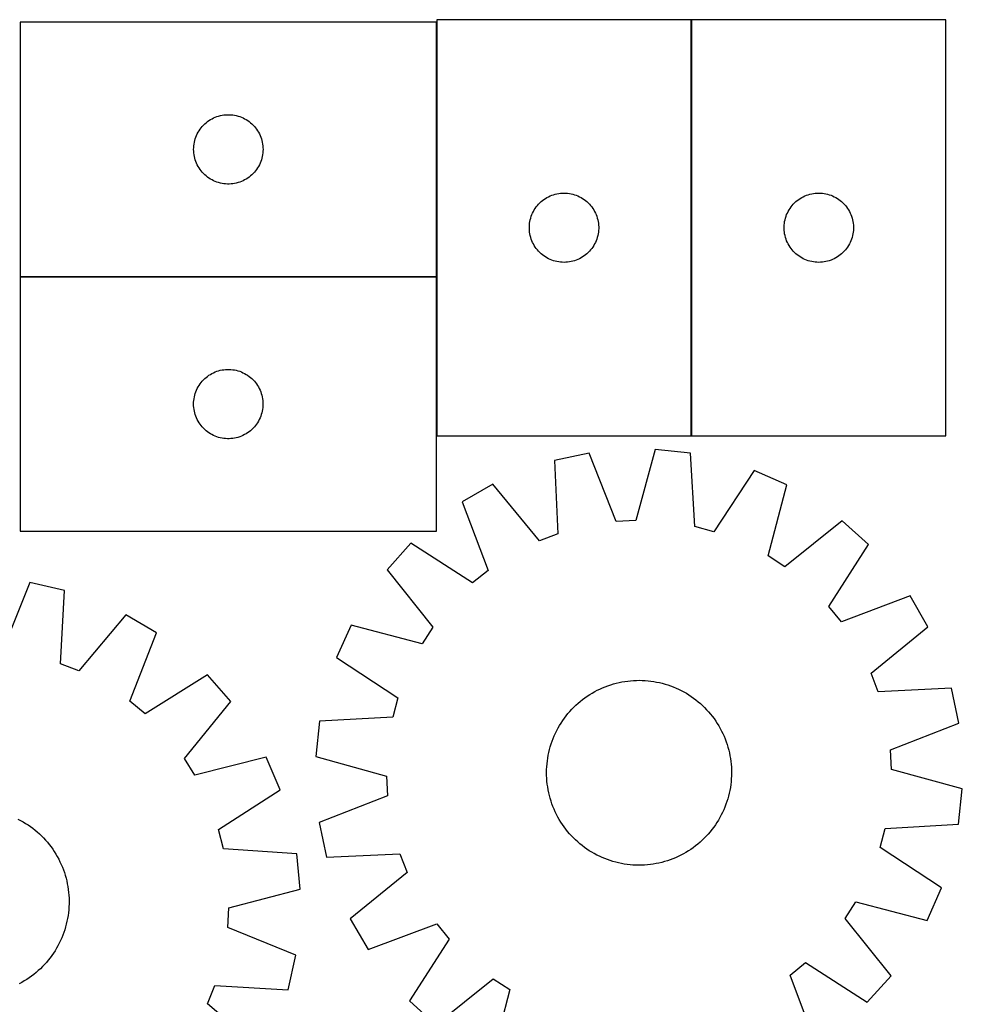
# Model space of a CAD drawing. Header units: millimetres. Extents: x 7 to 1491, y 7 to 2993.
# Tile 11 of 11: x 1083 to 1491, y 2567 to 2993. Entities that reach past the tile are written whole.
import ezdxf

# ---------------------------------------------------------------- set-up
doc = ezdxf.new("R2010")
doc.units = ezdxf.units.MM
doc.layers.add('COMMON', color=5, linetype='CONTINUOUS', true_color=0x0000ff)
doc.layers.add('CUT', color=7, linetype='CONTINUOUS', true_color=0x000000)

msp = doc.modelspace()

# ---------------------------------------------------------------- linework, layer by layer
at = {"layer": 'COMMON'}
for p, q in [((1263.418369, 2992.370179), (1263.418369, 2882.370179)), ((1373.618371, 2813.482973), (1373.618371, 2993.482973)), ((1083.318369, 2882.270178), (1263.303313, 2882.270178))]:
    msp.add_line(p, q, dxfattribs=at)
at = {"layer": 'CUT'}
for p, q in [((1263.318369, 2992.370179), (1083.318369, 2992.370179)), ((1083.318369, 2992.370179), (1083.318369, 2882.370179)), ((1263.318369, 2882.370179), (1263.318369, 2992.370179)), ((1373.51837, 2993.482973), (1263.51837, 2993.482973)), ((1263.51837, 2993.482973), (1263.51837, 2813.482973)), ((1373.51837, 2813.482973), (1373.51837, 2993.482973)), ((1483.718371, 2993.482973), (1373.718371, 2993.482973)), ((1373.718371, 2993.482973), (1373.718371, 2813.482973)), ((1483.718371, 2813.482973), (1483.718371, 2993.482973)), ((1162.576086, 2947.839341), (1163.129269, 2948.37846)), ((1163.129269, 2948.37846), (1163.709471, 2948.888386)), ((1163.709471, 2948.888386), (1164.315154, 2949.367768)), ((1164.315154, 2949.367768), (1164.944713, 2949.815334)), ((1164.944713, 2949.815334), (1165.596477, 2950.229899)), ((1165.596477, 2950.229899), (1166.268717, 2950.610361)), ((1166.268717, 2950.610361), (1166.959653, 2950.955713)), ((1166.959653, 2950.955713), (1167.66745, 2951.265039)), ((1167.66745, 2951.265039), (1168.390233, 2951.537518)), ((1168.390233, 2951.537518), (1169.126084, 2951.772427)), ((1169.126084, 2951.772427), (1169.873052, 2951.969145)), ((1169.873052, 2951.969145), (1170.629157, 2952.127148)), ((1170.629157, 2952.127148), (1171.392393, 2952.246019)), ((1171.392393, 2952.246019), (1172.160737, 2952.325442)), ((1172.160737, 2952.325442), (1172.93215, 2952.365206)), ((1172.93215, 2952.365206), (1173.704587, 2952.365206)), ((1173.704587, 2952.365206), (1174.476001, 2952.325442)), ((1174.476001, 2952.325442), (1175.244344, 2952.246019)), ((1175.244344, 2952.246019), (1176.00758, 2952.127148)), ((1176.00758, 2952.127148), (1176.763685, 2951.969145)), ((1176.763685, 2951.969145), (1177.510653, 2951.772427)), ((1177.510653, 2951.772427), (1178.246504, 2951.537518)), ((1178.246504, 2951.537518), (1178.969287, 2951.265039)), ((1178.969287, 2951.265039), (1179.677084, 2950.955713)), ((1179.677084, 2950.955713), (1180.36802, 2950.610361)), ((1180.36802, 2950.610361), (1181.040261, 2950.229899)), ((1181.040261, 2950.229899), (1181.692024, 2949.815334)), ((1181.692024, 2949.815334), (1182.321583, 2949.367768)), ((1182.321583, 2949.367768), (1182.927266, 2948.888386)), ((1182.927266, 2948.888386), (1183.507469, 2948.37846)), ((1183.507469, 2948.37846), (1184.060651, 2947.839341)), ((1159.573615, 2943.376988), (1159.901062, 2944.076586)), ((1159.901062, 2944.076586), (1160.26409, 2944.7584)), ((1160.26409, 2944.7584), (1160.661735, 2945.420622)), ((1160.661735, 2945.420622), (1161.092944, 2946.061496)), ((1161.092944, 2946.061496), (1161.556571, 2946.679321)), ((1161.556571, 2946.679321), (1162.05139, 2947.272461)), ((1162.05139, 2947.272461), (1162.576086, 2947.839341)), ((1184.060651, 2947.839341), (1184.585348, 2947.272461)), ((1184.585348, 2947.272461), (1185.080166, 2946.679321)), ((1185.080166, 2946.679321), (1185.543794, 2946.061496)), ((1185.543794, 2946.061496), (1185.975002, 2945.420622)), ((1185.975002, 2945.420622), (1186.372647, 2944.7584)), ((1186.372647, 2944.7584), (1186.735675, 2944.076586)), ((1186.735675, 2944.076586), (1187.063122, 2943.376988)), ((1158.39787, 2938.912494), (1158.49705, 2939.678538)), ((1158.49705, 2939.678538), (1158.635533, 2940.43846)), ((1158.635533, 2940.43846), (1158.812953, 2941.190246)), ((1158.812953, 2941.190246), (1159.028838, 2941.931902)), ((1159.028838, 2941.931902), (1159.282616, 2942.66146)), ((1159.282616, 2942.66146), (1159.573615, 2943.376988)), ((1187.063122, 2943.376988), (1187.354121, 2942.66146)), ((1187.354121, 2942.66146), (1187.607899, 2941.931902)), ((1187.607899, 2941.931902), (1187.823784, 2941.190246)), ((1187.823784, 2941.190246), (1188.001204, 2940.43846)), ((1188.001204, 2940.43846), (1188.139687, 2939.678538)), ((1188.139687, 2939.678538), (1188.238867, 2938.912494)), ((1158.318369, 2937.370179), (1158.338257, 2938.14236)), ((1158.338257, 2936.597998), (1158.318369, 2937.370179)), ((1158.338257, 2938.14236), (1158.39787, 2938.912494)), ((1158.39787, 2935.827864), (1158.338257, 2936.597998)), ((1158.49705, 2935.06182), (1158.39787, 2935.827864)), ((1188.238867, 2935.827864), (1188.139687, 2935.06182)), ((1188.238867, 2938.912494), (1188.29848, 2938.14236)), ((1188.29848, 2936.597998), (1188.238867, 2935.827864)), ((1188.29848, 2938.14236), (1188.318369, 2937.370179)), ((1188.318369, 2937.370179), (1188.29848, 2936.597998)), ((1158.635533, 2934.301898), (1158.49705, 2935.06182)), ((1158.812953, 2933.550112), (1158.635533, 2934.301898)), ((1159.028838, 2932.808457), (1158.812953, 2933.550112)), ((1159.282616, 2932.078898), (1159.028838, 2932.808457)), ((1159.573615, 2931.363371), (1159.282616, 2932.078898)), ((1159.901062, 2930.663772), (1159.573615, 2931.363371)), ((1187.063122, 2931.363371), (1186.735675, 2930.663772)), ((1187.354121, 2932.078898), (1187.063122, 2931.363371)), ((1187.607899, 2932.808457), (1187.354121, 2932.078898)), ((1187.823784, 2933.550112), (1187.607899, 2932.808457)), ((1188.001204, 2934.301898), (1187.823784, 2933.550112)), ((1188.139687, 2935.06182), (1188.001204, 2934.301898)), ((1160.26409, 2929.981958), (1159.901062, 2930.663772)), ((1160.661735, 2929.319736), (1160.26409, 2929.981958)), ((1161.092944, 2928.678863), (1160.661735, 2929.319736)), ((1161.556571, 2928.061037), (1161.092944, 2928.678863)), ((1162.05139, 2927.467897), (1161.556571, 2928.061037)), ((1162.576086, 2926.901017), (1162.05139, 2927.467897)), ((1163.129269, 2926.361899), (1162.576086, 2926.901017)), ((1184.060651, 2926.901017), (1183.507469, 2926.361899)), ((1184.585348, 2927.467897), (1184.060651, 2926.901017)), ((1185.080166, 2928.061037), (1184.585348, 2927.467897)), ((1185.543794, 2928.678863), (1185.080166, 2928.061037)), ((1185.975002, 2929.319736), (1185.543794, 2928.678863)), ((1186.372647, 2929.981958), (1185.975002, 2929.319736)), ((1186.735675, 2930.663772), (1186.372647, 2929.981958)), ((1163.709471, 2925.851972), (1163.129269, 2926.361899)), ((1164.315154, 2925.37259), (1163.709471, 2925.851972)), ((1164.944713, 2924.925024), (1164.315154, 2925.37259)), ((1165.596477, 2924.51046), (1164.944713, 2924.925024)), ((1166.268717, 2924.129997), (1165.596477, 2924.51046)), ((1166.959653, 2923.784645), (1166.268717, 2924.129997)), ((1167.66745, 2923.47532), (1166.959653, 2923.784645)), ((1168.390233, 2923.202841), (1167.66745, 2923.47532)), ((1169.126084, 2922.967931), (1168.390233, 2923.202841)), ((1169.873052, 2922.771214), (1169.126084, 2922.967931)), ((1170.629157, 2922.61321), (1169.873052, 2922.771214)), ((1171.392393, 2922.494339), (1170.629157, 2922.61321)), ((1176.00758, 2922.61321), (1175.244344, 2922.494339)), ((1176.763685, 2922.771214), (1176.00758, 2922.61321)), ((1177.510653, 2922.967931), (1176.763685, 2922.771214)), ((1178.246504, 2923.202841), (1177.510653, 2922.967931)), ((1178.969287, 2923.47532), (1178.246504, 2923.202841)), ((1179.677084, 2923.784645), (1178.969287, 2923.47532)), ((1180.36802, 2924.129997), (1179.677084, 2923.784645)), ((1181.040261, 2924.51046), (1180.36802, 2924.129997)), ((1181.692024, 2924.925024), (1181.040261, 2924.51046)), ((1182.321583, 2925.37259), (1181.692024, 2924.925024)), ((1182.927266, 2925.851972), (1182.321583, 2925.37259)), ((1183.507469, 2926.361899), (1182.927266, 2925.851972)), ((1172.160737, 2922.414916), (1171.392393, 2922.494339)), ((1172.93215, 2922.375152), (1172.160737, 2922.414916)), ((1173.704587, 2922.375152), (1172.93215, 2922.375152)), ((1174.476001, 2922.414916), (1173.704587, 2922.375152)), ((1175.244344, 2922.494339), (1174.476001, 2922.414916)), ((1315.450089, 2918.165808), (1316.210011, 2918.304292)), ((1316.210011, 2918.304292), (1316.976055, 2918.403471)), ((1316.976055, 2918.403471), (1317.746188, 2918.463085)), ((1317.746188, 2918.463085), (1318.51837, 2918.482973)), ((1318.51837, 2918.482973), (1319.290551, 2918.463085)), ((1319.290551, 2918.463085), (1320.060685, 2918.403471)), ((1320.060685, 2918.403471), (1320.826728, 2918.304292)), ((1320.826728, 2918.304292), (1321.586651, 2918.165808)), ((1425.65009, 2918.165808), (1426.410012, 2918.304292)), ((1426.410012, 2918.304292), (1427.176056, 2918.403471)), ((1427.176056, 2918.403471), (1427.946189, 2918.463085)), ((1427.946189, 2918.463085), (1428.718371, 2918.482973)), ((1428.718371, 2918.482973), (1429.490552, 2918.463085)), ((1429.490552, 2918.463085), (1430.260686, 2918.403471)), ((1430.260686, 2918.403471), (1431.026729, 2918.304292)), ((1431.026729, 2918.304292), (1431.786652, 2918.165808)), ((1307.510089, 2913.672073), (1308.049207, 2914.225256)), ((1308.049207, 2914.225256), (1308.616088, 2914.749952)), ((1308.616088, 2914.749952), (1309.209227, 2915.24477)), ((1309.209227, 2915.24477), (1309.827053, 2915.708398)), ((1309.827053, 2915.708398), (1310.467927, 2916.139607)), ((1310.467927, 2916.139607), (1311.130149, 2916.537252)), ((1311.130149, 2916.537252), (1311.811963, 2916.900279)), ((1311.811963, 2916.900279), (1312.511561, 2917.227727)), ((1312.511561, 2917.227727), (1313.227088, 2917.518725)), ((1313.227088, 2917.518725), (1313.956647, 2917.772504)), ((1313.956647, 2917.772504), (1314.698303, 2917.988389)), ((1314.698303, 2917.988389), (1315.450089, 2918.165808)), ((1321.586651, 2918.165808), (1322.338436, 2917.988389)), ((1322.338436, 2917.988389), (1323.080092, 2917.772504)), ((1323.080092, 2917.772504), (1323.809651, 2917.518725)), ((1323.809651, 2917.518725), (1324.525178, 2917.227727)), ((1324.525178, 2917.227727), (1325.224776, 2916.900279)), ((1325.224776, 2916.900279), (1325.906591, 2916.537252)), ((1325.906591, 2916.537252), (1326.568813, 2916.139607)), ((1326.568813, 2916.139607), (1327.209686, 2915.708398)), ((1327.209686, 2915.708398), (1327.827512, 2915.24477)), ((1327.827512, 2915.24477), (1328.420651, 2914.749952)), ((1328.420651, 2914.749952), (1328.987532, 2914.225256)), ((1328.987532, 2914.225256), (1329.52665, 2913.672073)), ((1417.71009, 2913.672073), (1418.249208, 2914.225256)), ((1418.249208, 2914.225256), (1418.816089, 2914.749952)), ((1418.816089, 2914.749952), (1419.409228, 2915.24477)), ((1419.409228, 2915.24477), (1420.027054, 2915.708398)), ((1420.027054, 2915.708398), (1420.667928, 2916.139607)), ((1420.667928, 2916.139607), (1421.33015, 2916.537252)), ((1421.33015, 2916.537252), (1422.011964, 2916.900279)), ((1422.011964, 2916.900279), (1422.711562, 2917.227727)), ((1422.711562, 2917.227727), (1423.427089, 2917.518725)), ((1423.427089, 2917.518725), (1424.156648, 2917.772504)), ((1424.156648, 2917.772504), (1424.898304, 2917.988389)), ((1424.898304, 2917.988389), (1425.65009, 2918.165808)), ((1431.786652, 2918.165808), (1432.538437, 2917.988389)), ((1432.538437, 2917.988389), (1433.280093, 2917.772504)), ((1433.280093, 2917.772504), (1434.009652, 2917.518725)), ((1434.009652, 2917.518725), (1434.725179, 2917.227727)), ((1434.725179, 2917.227727), (1435.424777, 2916.900279)), ((1435.424777, 2916.900279), (1436.106592, 2916.537252)), ((1436.106592, 2916.537252), (1436.768814, 2916.139607)), ((1436.768814, 2916.139607), (1437.409687, 2915.708398)), ((1437.409687, 2915.708398), (1438.027513, 2915.24477)), ((1438.027513, 2915.24477), (1438.620652, 2914.749952)), ((1438.620652, 2914.749952), (1439.187533, 2914.225256)), ((1439.187533, 2914.225256), (1439.726651, 2913.672073)), ((1304.62351, 2909.133892), (1304.932836, 2909.841689)), ((1304.932836, 2909.841689), (1305.278188, 2910.532624)), ((1305.278188, 2910.532624), (1305.65865, 2911.204865)), ((1305.65865, 2911.204865), (1306.073214, 2911.856629)), ((1306.073214, 2911.856629), (1306.520781, 2912.486187)), ((1306.520781, 2912.486187), (1307.000163, 2913.091871)), ((1307.000163, 2913.091871), (1307.510089, 2913.672073)), ((1329.52665, 2913.672073), (1330.036576, 2913.091871)), ((1330.036576, 2913.091871), (1330.515958, 2912.486187)), ((1330.515958, 2912.486187), (1330.963525, 2911.856629)), ((1330.963525, 2911.856629), (1331.378089, 2911.204865)), ((1331.378089, 2911.204865), (1331.758552, 2910.532624)), ((1331.758552, 2910.532624), (1332.103904, 2909.841689)), ((1332.103904, 2909.841689), (1332.413229, 2909.133892)), ((1414.823511, 2909.133892), (1415.132837, 2909.841689)), ((1415.132837, 2909.841689), (1415.478189, 2910.532624)), ((1415.478189, 2910.532624), (1415.858651, 2911.204865)), ((1415.858651, 2911.204865), (1416.273215, 2911.856629)), ((1416.273215, 2911.856629), (1416.720782, 2912.486187)), ((1416.720782, 2912.486187), (1417.200164, 2913.091871)), ((1417.200164, 2913.091871), (1417.71009, 2913.672073)), ((1439.726651, 2913.672073), (1440.236577, 2913.091871)), ((1440.236577, 2913.091871), (1440.715959, 2912.486187)), ((1440.715959, 2912.486187), (1441.163526, 2911.856629)), ((1441.163526, 2911.856629), (1441.57809, 2911.204865)), ((1441.57809, 2911.204865), (1441.958553, 2910.532624)), ((1441.958553, 2910.532624), (1442.303905, 2909.841689)), ((1442.303905, 2909.841689), (1442.61323, 2909.133892)), ((1303.642529, 2905.408949), (1303.7614, 2906.172185)), ((1303.7614, 2906.172185), (1303.919404, 2906.928289)), ((1303.919404, 2906.928289), (1304.116121, 2907.675258)), ((1304.116121, 2907.675258), (1304.351031, 2908.411109)), ((1304.351031, 2908.411109), (1304.62351, 2909.133892)), ((1332.413229, 2909.133892), (1332.685708, 2908.411109)), ((1332.685708, 2908.411109), (1332.920618, 2907.675258)), ((1332.920618, 2907.675258), (1333.117335, 2906.928289)), ((1333.117335, 2906.928289), (1333.275339, 2906.172185)), ((1333.275339, 2906.172185), (1333.39421, 2905.408949)), ((1413.84253, 2905.408949), (1413.961401, 2906.172185)), ((1413.961401, 2906.172185), (1414.119405, 2906.928289)), ((1414.119405, 2906.928289), (1414.316122, 2907.675258)), ((1414.316122, 2907.675258), (1414.551032, 2908.411109)), ((1414.551032, 2908.411109), (1414.823511, 2909.133892)), ((1442.61323, 2909.133892), (1442.885709, 2908.411109)), ((1442.885709, 2908.411109), (1443.120619, 2907.675258)), ((1443.120619, 2907.675258), (1443.317336, 2906.928289)), ((1443.317336, 2906.928289), (1443.47534, 2906.172185)), ((1443.47534, 2906.172185), (1443.594211, 2905.408949)), ((1303.523343, 2903.869192), (1303.563107, 2904.640605)), ((1303.523343, 2903.096754), (1303.523343, 2903.869192)), ((1303.563107, 2902.325341), (1303.523343, 2903.096754)), ((1303.563107, 2904.640605), (1303.642529, 2905.408949)), ((1303.642529, 2901.556998), (1303.563107, 2902.325341)), ((1303.7614, 2900.793762), (1303.642529, 2901.556998)), ((1333.39421, 2901.556998), (1333.275339, 2900.793762)), ((1333.39421, 2905.408949), (1333.473632, 2904.640605)), ((1333.473632, 2902.325341), (1333.39421, 2901.556998)), ((1333.473632, 2904.640605), (1333.513397, 2903.869192)), ((1333.513397, 2903.096754), (1333.473632, 2902.325341)), ((1333.513397, 2903.869192), (1333.513397, 2903.096754)), ((1413.723344, 2903.869192), (1413.763108, 2904.640605)), ((1413.723344, 2903.096754), (1413.723344, 2903.869192)), ((1413.763108, 2902.325341), (1413.723344, 2903.096754)), ((1413.763108, 2904.640605), (1413.84253, 2905.408949)), ((1413.84253, 2901.556998), (1413.763108, 2902.325341)), ((1413.961401, 2900.793762), (1413.84253, 2901.556998)), ((1443.594211, 2901.556998), (1443.47534, 2900.793762)), ((1443.594211, 2905.408949), (1443.673633, 2904.640605)), ((1443.673633, 2902.325341), (1443.594211, 2901.556998)), ((1443.673633, 2904.640605), (1443.713398, 2903.869192)), ((1443.713398, 2903.096754), (1443.673633, 2902.325341)), ((1443.713398, 2903.869192), (1443.713398, 2903.096754)), ((1303.919404, 2900.037657), (1303.7614, 2900.793762)), ((1304.116121, 2899.290689), (1303.919404, 2900.037657)), ((1304.351031, 2898.554837), (1304.116121, 2899.290689)), ((1304.62351, 2897.832055), (1304.351031, 2898.554837)), ((1304.932836, 2897.124257), (1304.62351, 2897.832055)), ((1305.278188, 2896.433322), (1304.932836, 2897.124257)), ((1332.103904, 2897.124257), (1331.758552, 2896.433322)), ((1332.413229, 2897.832055), (1332.103904, 2897.124257)), ((1332.685708, 2898.554837), (1332.413229, 2897.832055)), ((1332.920618, 2899.290689), (1332.685708, 2898.554837)), ((1333.117335, 2900.037657), (1332.920618, 2899.290689)), ((1333.275339, 2900.793762), (1333.117335, 2900.037657)), ((1414.119405, 2900.037657), (1413.961401, 2900.793762)), ((1414.316122, 2899.290689), (1414.119405, 2900.037657)), ((1414.551032, 2898.554837), (1414.316122, 2899.290689)), ((1414.823511, 2897.832055), (1414.551032, 2898.554837)), ((1415.132837, 2897.124257), (1414.823511, 2897.832055)), ((1415.478189, 2896.433322), (1415.132837, 2897.124257)), ((1442.303905, 2897.124257), (1441.958553, 2896.433322)), ((1442.61323, 2897.832055), (1442.303905, 2897.124257)), ((1442.885709, 2898.554837), (1442.61323, 2897.832055)), ((1443.120619, 2899.290689), (1442.885709, 2898.554837)), ((1443.317336, 2900.037657), (1443.120619, 2899.290689)), ((1443.47534, 2900.793762), (1443.317336, 2900.037657)), ((1305.65865, 2895.761081), (1305.278188, 2896.433322)), ((1306.073214, 2895.109317), (1305.65865, 2895.761081)), ((1306.520781, 2894.479759), (1306.073214, 2895.109317)), ((1307.000163, 2893.874075), (1306.520781, 2894.479759)), ((1307.510089, 2893.293873), (1307.000163, 2893.874075)), ((1308.049207, 2892.74069), (1307.510089, 2893.293873)), ((1308.616088, 2892.215994), (1308.049207, 2892.74069)), ((1328.987532, 2892.74069), (1328.420651, 2892.215994)), ((1329.52665, 2893.293873), (1328.987532, 2892.74069)), ((1330.036576, 2893.874075), (1329.52665, 2893.293873)), ((1330.515958, 2894.479759), (1330.036576, 2893.874075)), ((1330.963525, 2895.109317), (1330.515958, 2894.479759)), ((1331.378089, 2895.761081), (1330.963525, 2895.109317)), ((1331.758552, 2896.433322), (1331.378089, 2895.761081)), ((1415.858651, 2895.761081), (1415.478189, 2896.433322)), ((1416.273215, 2895.109317), (1415.858651, 2895.761081)), ((1416.720782, 2894.479759), (1416.273215, 2895.109317)), ((1417.200164, 2893.874075), (1416.720782, 2894.479759)), ((1417.71009, 2893.293873), (1417.200164, 2893.874075)), ((1418.249208, 2892.74069), (1417.71009, 2893.293873)), ((1418.816089, 2892.215994), (1418.249208, 2892.74069)), ((1439.187533, 2892.74069), (1438.620652, 2892.215994)), ((1439.726651, 2893.293873), (1439.187533, 2892.74069)), ((1440.236577, 2893.874075), (1439.726651, 2893.293873)), ((1440.715959, 2894.479759), (1440.236577, 2893.874075)), ((1441.163526, 2895.109317), (1440.715959, 2894.479759)), ((1441.57809, 2895.761081), (1441.163526, 2895.109317)), ((1441.958553, 2896.433322), (1441.57809, 2895.761081)), ((1309.209227, 2891.721176), (1308.616088, 2892.215994)), ((1309.827053, 2891.257548), (1309.209227, 2891.721176)), ((1310.467927, 2890.82634), (1309.827053, 2891.257548)), ((1311.130149, 2890.428695), (1310.467927, 2890.82634)), ((1311.811963, 2890.065667), (1311.130149, 2890.428695)), ((1312.511561, 2889.73822), (1311.811963, 2890.065667)), ((1313.227088, 2889.447221), (1312.511561, 2889.73822)), ((1313.956647, 2889.193442), (1313.227088, 2889.447221)), ((1314.698303, 2888.977557), (1313.956647, 2889.193442)), ((1315.450089, 2888.800138), (1314.698303, 2888.977557)), ((1316.210011, 2888.661655), (1315.450089, 2888.800138)), ((1316.976055, 2888.562475), (1316.210011, 2888.661655)), ((1317.746188, 2888.502862), (1316.976055, 2888.562475)), ((1318.51837, 2888.482973), (1317.746188, 2888.502862)), ((1319.290551, 2888.502862), (1318.51837, 2888.482973)), ((1320.060685, 2888.562475), (1319.290551, 2888.502862)), ((1320.826728, 2888.661655), (1320.060685, 2888.562475)), ((1321.586651, 2888.800138), (1320.826728, 2888.661655)), ((1322.338436, 2888.977557), (1321.586651, 2888.800138)), ((1323.080092, 2889.193442), (1322.338436, 2888.977557)), ((1323.809651, 2889.447221), (1323.080092, 2889.193442)), ((1324.525178, 2889.73822), (1323.809651, 2889.447221)), ((1325.224776, 2890.065667), (1324.525178, 2889.73822)), ((1325.906591, 2890.428695), (1325.224776, 2890.065667)), ((1326.568813, 2890.82634), (1325.906591, 2890.428695)), ((1327.209686, 2891.257548), (1326.568813, 2890.82634)), ((1327.827512, 2891.721176), (1327.209686, 2891.257548)), ((1328.420651, 2892.215994), (1327.827512, 2891.721176)), ((1419.409228, 2891.721176), (1418.816089, 2892.215994)), ((1420.027054, 2891.257548), (1419.409228, 2891.721176)), ((1420.667928, 2890.82634), (1420.027054, 2891.257548)), ((1421.33015, 2890.428695), (1420.667928, 2890.82634)), ((1422.011964, 2890.065667), (1421.33015, 2890.428695)), ((1422.711562, 2889.73822), (1422.011964, 2890.065667)), ((1423.427089, 2889.447221), (1422.711562, 2889.73822)), ((1424.156648, 2889.193442), (1423.427089, 2889.447221)), ((1424.898304, 2888.977557), (1424.156648, 2889.193442)), ((1425.65009, 2888.800138), (1424.898304, 2888.977557)), ((1426.410012, 2888.661655), (1425.65009, 2888.800138)), ((1427.176056, 2888.562475), (1426.410012, 2888.661655)), ((1427.946189, 2888.502862), (1427.176056, 2888.562475)), ((1428.718371, 2888.482973), (1427.946189, 2888.502862)), ((1429.490552, 2888.502862), (1428.718371, 2888.482973)), ((1430.260686, 2888.562475), (1429.490552, 2888.502862)), ((1431.026729, 2888.661655), (1430.260686, 2888.562475)), ((1431.786652, 2888.800138), (1431.026729, 2888.661655)), ((1432.538437, 2888.977557), (1431.786652, 2888.800138)), ((1433.280093, 2889.193442), (1432.538437, 2888.977557)), ((1434.009652, 2889.447221), (1433.280093, 2889.193442)), ((1434.725179, 2889.73822), (1434.009652, 2889.447221)), ((1435.424777, 2890.065667), (1434.725179, 2889.73822)), ((1436.106592, 2890.428695), (1435.424777, 2890.065667)), ((1436.768814, 2890.82634), (1436.106592, 2890.428695)), ((1437.409687, 2891.257548), (1436.768814, 2890.82634)), ((1438.027513, 2891.721176), (1437.409687, 2891.257548)), ((1438.620652, 2892.215994), (1438.027513, 2891.721176)), ((1263.303313, 2882.170178), (1083.303313, 2882.170178)), ((1083.303313, 2882.170178), (1083.303313, 2772.170178)), ((1083.318369, 2882.370179), (1263.318369, 2882.370179)), ((1263.303313, 2772.170178), (1263.303313, 2882.170178)), ((1169.111028, 2841.572426), (1169.857997, 2841.769144)), ((1169.857997, 2841.769144), (1170.614101, 2841.927147)), ((1170.614101, 2841.927147), (1171.377338, 2842.046018)), ((1171.377338, 2842.046018), (1172.145681, 2842.125441)), ((1172.145681, 2842.125441), (1172.917094, 2842.165205)), ((1172.917094, 2842.165205), (1173.689532, 2842.165205)), ((1173.689532, 2842.165205), (1174.460945, 2842.125441)), ((1174.460945, 2842.125441), (1175.229288, 2842.046018)), ((1175.229288, 2842.046018), (1175.992524, 2841.927147)), ((1175.992524, 2841.927147), (1176.748629, 2841.769144)), ((1176.748629, 2841.769144), (1177.495597, 2841.572426)), ((1162.036334, 2837.07246), (1162.56103, 2837.63934)), ((1162.56103, 2837.63934), (1163.114213, 2838.178459)), ((1163.114213, 2838.178459), (1163.694415, 2838.688385)), ((1163.694415, 2838.688385), (1164.300099, 2839.167767)), ((1164.300099, 2839.167767), (1164.929657, 2839.615333)), ((1164.929657, 2839.615333), (1165.581421, 2840.029898)), ((1165.581421, 2840.029898), (1166.253662, 2840.41036)), ((1166.253662, 2840.41036), (1166.944597, 2840.755712)), ((1166.944597, 2840.755712), (1167.652394, 2841.065038)), ((1167.652394, 2841.065038), (1168.375177, 2841.337517)), ((1168.375177, 2841.337517), (1169.111028, 2841.572426)), ((1177.495597, 2841.572426), (1178.231449, 2841.337517)), ((1178.231449, 2841.337517), (1178.954231, 2841.065038)), ((1178.954231, 2841.065038), (1179.662029, 2840.755712)), ((1179.662029, 2840.755712), (1180.352964, 2840.41036)), ((1180.352964, 2840.41036), (1181.025205, 2840.029898)), ((1181.025205, 2840.029898), (1181.676969, 2839.615333)), ((1181.676969, 2839.615333), (1182.306527, 2839.167767)), ((1182.306527, 2839.167767), (1182.912211, 2838.688385)), ((1182.912211, 2838.688385), (1183.492413, 2838.178459)), ((1183.492413, 2838.178459), (1184.045596, 2837.63934)), ((1184.045596, 2837.63934), (1184.570292, 2837.07246)), ((1159.267561, 2832.461459), (1159.558559, 2833.176987)), ((1159.558559, 2833.176987), (1159.886007, 2833.876585)), ((1159.886007, 2833.876585), (1160.249034, 2834.558399)), ((1160.249034, 2834.558399), (1160.646679, 2835.220621)), ((1160.646679, 2835.220621), (1161.077888, 2835.861495)), ((1161.077888, 2835.861495), (1161.541516, 2836.47932)), ((1161.541516, 2836.47932), (1162.036334, 2837.07246)), ((1184.570292, 2837.07246), (1185.06511, 2836.47932)), ((1185.06511, 2836.47932), (1185.528738, 2835.861495)), ((1185.528738, 2835.861495), (1185.959946, 2835.220621)), ((1185.959946, 2835.220621), (1186.357591, 2834.558399)), ((1186.357591, 2834.558399), (1186.720619, 2833.876585)), ((1186.720619, 2833.876585), (1187.048066, 2833.176987)), ((1187.048066, 2833.176987), (1187.339065, 2832.461459)), ((1158.382815, 2828.712493), (1158.481994, 2829.478537)), ((1158.481994, 2829.478537), (1158.620478, 2830.238459)), ((1158.620478, 2830.238459), (1158.797897, 2830.990245)), ((1158.797897, 2830.990245), (1159.013782, 2831.731901)), ((1159.013782, 2831.731901), (1159.267561, 2832.461459)), ((1187.339065, 2832.461459), (1187.592844, 2831.731901)), ((1187.592844, 2831.731901), (1187.808729, 2830.990245)), ((1187.808729, 2830.990245), (1187.986148, 2830.238459)), ((1187.986148, 2830.238459), (1188.124631, 2829.478537)), ((1188.124631, 2829.478537), (1188.223811, 2828.712493)), ((1158.303313, 2827.170178), (1158.323202, 2827.942359)), ((1158.323202, 2826.397997), (1158.303313, 2827.170178)), ((1158.323202, 2827.942359), (1158.382815, 2828.712493)), ((1158.382815, 2825.627863), (1158.323202, 2826.397997)), ((1158.481994, 2824.861819), (1158.382815, 2825.627863)), ((1158.620478, 2824.101897), (1158.481994, 2824.861819)), ((1188.124631, 2824.861819), (1187.986148, 2824.101897)), ((1188.223811, 2825.627863), (1188.124631, 2824.861819)), ((1188.223811, 2828.712493), (1188.283424, 2827.942359)), ((1188.283424, 2826.397997), (1188.223811, 2825.627863)), ((1188.283424, 2827.942359), (1188.303313, 2827.170178)), ((1188.303313, 2827.170178), (1188.283424, 2826.397997)), ((1158.797897, 2823.350111), (1158.620478, 2824.101897)), ((1159.013782, 2822.608456), (1158.797897, 2823.350111)), ((1159.267561, 2821.878897), (1159.013782, 2822.608456)), ((1159.558559, 2821.16337), (1159.267561, 2821.878897)), ((1159.886007, 2820.463771), (1159.558559, 2821.16337)), ((1160.249034, 2819.781957), (1159.886007, 2820.463771)), ((1186.720619, 2820.463771), (1186.357591, 2819.781957)), ((1187.048066, 2821.16337), (1186.720619, 2820.463771)), ((1187.339065, 2821.878897), (1187.048066, 2821.16337)), ((1187.592844, 2822.608456), (1187.339065, 2821.878897)), ((1187.808729, 2823.350111), (1187.592844, 2822.608456)), ((1187.986148, 2824.101897), (1187.808729, 2823.350111)), ((1160.646679, 2819.119735), (1160.249034, 2819.781957)), ((1161.077888, 2818.478862), (1160.646679, 2819.119735)), ((1161.541516, 2817.861036), (1161.077888, 2818.478862)), ((1162.036334, 2817.267896), (1161.541516, 2817.861036)), ((1162.56103, 2816.701016), (1162.036334, 2817.267896)), ((1163.114213, 2816.161898), (1162.56103, 2816.701016)), ((1163.694415, 2815.651971), (1163.114213, 2816.161898)), ((1183.492413, 2816.161898), (1182.912211, 2815.651971)), ((1184.045596, 2816.701016), (1183.492413, 2816.161898)), ((1184.570292, 2817.267896), (1184.045596, 2816.701016)), ((1185.06511, 2817.861036), (1184.570292, 2817.267896)), ((1185.528738, 2818.478862), (1185.06511, 2817.861036)), ((1185.959946, 2819.119735), (1185.528738, 2818.478862)), ((1186.357591, 2819.781957), (1185.959946, 2819.119735)), ((1164.300099, 2815.172589), (1163.694415, 2815.651971)), ((1164.929657, 2814.725023), (1164.300099, 2815.172589)), ((1165.581421, 2814.310459), (1164.929657, 2814.725023)), ((1166.253662, 2813.929996), (1165.581421, 2814.310459)), ((1166.944597, 2813.584644), (1166.253662, 2813.929996)), ((1167.652394, 2813.275319), (1166.944597, 2813.584644)), ((1168.375177, 2813.00284), (1167.652394, 2813.275319)), ((1169.111028, 2812.76793), (1168.375177, 2813.00284)), ((1169.857997, 2812.571213), (1169.111028, 2812.76793)), ((1170.614101, 2812.413209), (1169.857997, 2812.571213)), ((1171.377338, 2812.294338), (1170.614101, 2812.413209)), ((1172.145681, 2812.214915), (1171.377338, 2812.294338)), ((1172.917094, 2812.175151), (1172.145681, 2812.214915)), ((1173.689532, 2812.175151), (1172.917094, 2812.175151)), ((1174.460945, 2812.214915), (1173.689532, 2812.175151)), ((1175.229288, 2812.294338), (1174.460945, 2812.214915)), ((1175.992524, 2812.413209), (1175.229288, 2812.294338)), ((1176.748629, 2812.571213), (1175.992524, 2812.413209)), ((1177.495597, 2812.76793), (1176.748629, 2812.571213)), ((1178.231449, 2813.00284), (1177.495597, 2812.76793)), ((1178.954231, 2813.275319), (1178.231449, 2813.00284)), ((1179.662029, 2813.584644), (1178.954231, 2813.275319)), ((1180.352964, 2813.929996), (1179.662029, 2813.584644)), ((1181.025205, 2814.310459), (1180.352964, 2813.929996)), ((1181.676969, 2814.725023), (1181.025205, 2814.310459)), ((1182.306527, 2815.172589), (1181.676969, 2814.725023)), ((1182.912211, 2815.651971), (1182.306527, 2815.172589)), ((1263.51837, 2813.482973), (1373.51837, 2813.482973)), ((1373.718371, 2813.482973), (1483.718371, 2813.482973)), ((1329.468085, 2805.979817), (1314.41756, 2802.784159)), ((1341.008398, 2776.385967), (1329.468085, 2805.979817)), ((1357.968146, 2807.467209), (1349.571089, 2776.832846)), ((1373.269559, 2805.855592), (1357.968146, 2807.467209)), ((1375.100047, 2774.144015), (1373.269559, 2805.855592)), ((1314.41756, 2802.784159), (1315.898022, 2771.054316)), ((1400.834358, 2798.463183), (1383.381743, 2771.923006)), ((1414.888849, 2792.202047), (1400.834358, 2798.463183)), ((1287.77202, 2792.562562), (1274.445632, 2784.872443)), ((1307.892513, 2767.983291), (1287.77202, 2792.562562)), ((1406.83033, 2761.476894), (1414.888849, 2792.202047)), ((1274.445632, 2784.872443), (1285.658697, 2755.153056)), ((1349.571089, 2776.832846), (1341.008398, 2776.385967)), ((1383.381743, 2771.923006), (1375.100047, 2774.144015)), ((1438.82015, 2776.653457), (1414.020361, 2756.805403)), ((1450.251968, 2766.355686), (1438.82015, 2776.653457)), ((1083.303313, 2772.170178), (1263.303313, 2772.170178)), ((1315.898022, 2771.054316), (1307.892513, 2767.983291)), ((1252.262866, 2766.917202), (1241.965095, 2755.485383)), ((1278.994004, 2749.7585), (1252.262866, 2766.917202)), ((1433.093267, 2739.624549), (1450.251968, 2766.355686)), ((1414.020361, 2756.805403), (1406.83033, 2761.476894)), ((1241.965095, 2755.485383), (1261.813149, 2730.685595)), ((1285.658697, 2755.153056), (1278.994004, 2749.7585)), ((1087.513565, 2749.915687), (1075.63772, 2720.454881)), ((1102.526807, 2746.549216), (1087.513565, 2749.915687)), ((1100.685892, 2714.838243), (1102.526807, 2746.549216)), ((1468.20721, 2744.17292), (1438.487823, 2732.959855)), ((1475.897329, 2730.846532), (1468.20721, 2744.17292)), ((1438.487823, 2732.959855), (1433.093267, 2739.624549)), ((1129.054477, 2736.025503), (1108.655988, 2711.67645)), ((1142.292621, 2728.184452), (1129.054477, 2736.025503)), ((1226.416505, 2731.554082), (1220.155369, 2717.499591)), ((1257.141658, 2723.495563), (1226.416505, 2731.554082)), ((1451.318058, 2710.726039), (1475.897329, 2730.846532)), ((1130.742578, 2698.594399), (1142.292621, 2728.184452)), ((1261.813149, 2730.685595), (1257.141658, 2723.495563)), ((1108.655988, 2711.67645), (1100.685892, 2714.838243)), ((1220.155369, 2717.499591), (1246.695546, 2700.046976)), ((1164.269929, 2709.978306), (1137.345542, 2693.12446)), ((1174.437135, 2698.430212), (1164.269929, 2709.978306)), ((1454.389082, 2702.72053), (1451.318058, 2710.726039)), ((1336.357213, 2704.874564), (1337.533934, 2705.3154)), ((1337.533934, 2705.3154), (1338.72392, 2705.719056)), ((1338.72392, 2705.719056), (1339.925999, 2706.085135)), ((1339.925999, 2706.085135), (1341.138983, 2706.413275)), ((1341.138983, 2706.413275), (1342.361676, 2706.703153)), ((1342.361676, 2706.703153), (1343.592871, 2706.954482)), ((1343.592871, 2706.954482), (1344.831352, 2707.167014)), ((1344.831352, 2707.167014), (1346.075899, 2707.340539)), ((1346.075899, 2707.340539), (1347.325282, 2707.474887)), ((1347.325282, 2707.474887), (1348.578268, 2707.569924)), ((1348.578268, 2707.569924), (1349.833621, 2707.625558)), ((1349.833621, 2707.625558), (1351.090103, 2707.641732)), ((1351.090103, 2707.641732), (1352.346472, 2707.618431)), ((1352.346472, 2707.618431), (1353.601489, 2707.555678)), ((1353.601489, 2707.555678), (1354.853917, 2707.453535)), ((1354.853917, 2707.453535), (1356.102517, 2707.312103)), ((1356.102517, 2707.312103), (1357.346059, 2707.131521)), ((1357.346059, 2707.131521), (1358.583316, 2706.911968)), ((1358.583316, 2706.911968), (1359.813065, 2706.653659)), ((1359.813065, 2706.653659), (1361.034094, 2706.356851)), ((1361.034094, 2706.356851), (1362.245198, 2706.021836)), ((1362.245198, 2706.021836), (1363.44518, 2705.648944)), ((1363.44518, 2705.648944), (1364.632858, 2705.238545)), ((1328.587241, 2700.788747), (1329.639457, 2701.47566)), ((1329.639457, 2701.47566), (1330.71273, 2702.129183)), ((1330.71273, 2702.129183), (1331.806001, 2702.748671)), ((1331.806001, 2702.748671), (1332.918191, 2703.333512)), ((1332.918191, 2703.333512), (1334.048203, 2703.883131)), ((1334.048203, 2703.883131), (1335.194921, 2704.396984)), ((1335.194921, 2704.396984), (1336.357213, 2704.874564)), ((1364.632858, 2705.238545), (1365.807059, 2704.791041)), ((1365.807059, 2704.791041), (1366.966624, 2704.306876)), ((1366.966624, 2704.306876), (1368.110409, 2703.786527)), ((1368.110409, 2703.786527), (1369.237285, 2703.230508)), ((1369.237285, 2703.230508), (1370.34614, 2702.639367)), ((1370.34614, 2702.639367), (1371.435879, 2702.013688)), ((1371.435879, 2702.013688), (1372.505428, 2701.354088)), ((1372.505428, 2701.354088), (1373.553731, 2700.661218)), ((1486.118926, 2704.200992), (1454.389082, 2702.72053)), ((1489.314583, 2689.150467), (1486.118926, 2704.200992)), ((1137.345542, 2693.12446), (1130.742578, 2698.594399)), ((1154.308561, 2673.857559), (1174.437135, 2698.430212)), ((1246.695546, 2700.046976), (1244.474537, 2691.76528)), ((1322.772718, 2696.006267), (1323.677582, 2696.878178)), ((1323.677582, 2696.878178), (1324.609386, 2697.721236)), ((1324.609386, 2697.721236), (1325.567212, 2698.53461)), ((1325.567212, 2698.53461), (1326.550114, 2699.317496)), ((1326.550114, 2699.317496), (1327.557121, 2700.069123)), ((1327.557121, 2700.069123), (1328.587241, 2700.788747)), ((1373.553731, 2700.661218), (1374.579752, 2699.935762)), ((1374.579752, 2699.935762), (1375.582481, 2699.178436)), ((1375.582481, 2699.178436), (1376.560926, 2698.389987)), ((1376.560926, 2698.389987), (1377.514123, 2697.571193)), ((1377.514123, 2697.571193), (1378.44113, 2696.722863)), ((1319.440116, 2692.247714), (1320.228565, 2693.226159)), ((1320.228565, 2693.226159), (1321.047359, 2694.179356)), ((1321.047359, 2694.179356), (1321.895689, 2695.106363)), ((1321.895689, 2695.106363), (1322.772718, 2696.006267)), ((1378.44113, 2696.722863), (1379.341033, 2695.845834)), ((1379.341033, 2695.845834), (1380.212944, 2694.94097)), ((1380.212944, 2694.94097), (1381.056003, 2694.009166)), ((1381.056003, 2694.009166), (1381.869377, 2693.05134)), ((1381.869377, 2693.05134), (1382.652263, 2692.068438)), ((1212.76296, 2689.934793), (1211.151343, 2674.63338)), ((1244.474537, 2691.76528), (1212.76296, 2689.934793)), ((1316.604864, 2688.101113), (1317.264464, 2689.170662)), ((1317.264464, 2689.170662), (1317.957334, 2690.218964)), ((1317.957334, 2690.218964), (1318.68279, 2691.244986)), ((1318.68279, 2691.244986), (1319.440116, 2692.247714)), ((1382.652263, 2692.068438), (1383.403889, 2691.061431)), ((1383.403889, 2691.061431), (1384.123514, 2690.031311)), ((1384.123514, 2690.031311), (1384.810427, 2688.979095)), ((1384.810427, 2688.979095), (1385.463949, 2687.905822)), ((1459.720734, 2677.610154), (1489.314583, 2689.150467)), ((1314.311676, 2683.631857), (1314.832025, 2684.775642)), ((1314.832025, 2684.775642), (1315.388044, 2685.902518)), ((1315.388044, 2685.902518), (1315.979185, 2687.011373)), ((1315.979185, 2687.011373), (1316.604864, 2688.101113)), ((1385.463949, 2687.905822), (1386.083437, 2686.812551)), ((1386.083437, 2686.812551), (1386.668279, 2685.700361)), ((1386.668279, 2685.700361), (1387.217898, 2684.570349)), ((1387.217898, 2684.570349), (1387.731751, 2683.423631)), ((1312.596716, 2678.910431), (1312.969608, 2680.110414)), ((1312.969608, 2680.110414), (1313.380008, 2681.298091)), ((1313.380008, 2681.298091), (1313.827511, 2682.472292)), ((1313.827511, 2682.472292), (1314.311676, 2683.631857)), ((1387.731751, 2683.423631), (1388.20933, 2682.261339)), ((1388.20933, 2682.261339), (1388.650166, 2681.084618)), ((1388.650166, 2681.084618), (1389.053823, 2679.894632)), ((1389.053823, 2679.894632), (1389.419902, 2678.692553)), ((1311.706585, 2675.248549), (1311.964893, 2676.478298)), ((1311.964893, 2676.478298), (1312.261701, 2677.699327)), ((1312.261701, 2677.699327), (1312.596716, 2678.910431)), ((1389.419902, 2678.692553), (1389.748042, 2677.479569)), ((1389.748042, 2677.479569), (1390.03792, 2676.256876)), ((1390.03792, 2676.256876), (1390.289249, 2675.025681)), ((1460.167613, 2669.047463), (1459.720734, 2677.610154)), ((1158.898049, 2666.61491), (1154.308561, 2673.857559)), ((1189.712788, 2674.323776), (1158.898049, 2666.61491)), ((1195.813818, 2660.199047), (1189.712788, 2674.323776)), ((1211.151343, 2674.63338), (1241.785706, 2666.236322)), ((1311.062874, 2670.266723), (1311.165017, 2671.51915)), ((1311.165017, 2671.51915), (1311.306449, 2672.76775)), ((1311.306449, 2672.76775), (1311.487031, 2674.011293)), ((1311.487031, 2674.011293), (1311.706585, 2675.248549)), ((1390.289249, 2675.025681), (1390.501781, 2673.7872)), ((1390.501781, 2673.7872), (1390.675306, 2672.542653)), ((1390.675306, 2672.542653), (1390.809654, 2671.29327)), ((1390.809654, 2671.29327), (1390.904691, 2670.040284)), ((1310.97682, 2667.755336), (1311.000121, 2669.011705)), ((1310.992994, 2666.498855), (1310.97682, 2667.755336)), ((1311.000121, 2669.011705), (1311.062874, 2670.266723)), ((1390.904691, 2670.040284), (1390.960324, 2668.784931)), ((1390.976499, 2667.528449), (1390.953198, 2666.27208)), ((1390.960324, 2668.784931), (1390.976499, 2667.528449)), ((1490.801976, 2660.650406), (1460.167613, 2669.047463)), ((1241.785706, 2666.236322), (1242.232585, 2657.673632)), ((1311.048628, 2665.243501), (1310.992994, 2666.498855)), ((1311.143665, 2663.990515), (1311.048628, 2665.243501)), ((1311.278013, 2662.741132), (1311.143665, 2663.990515)), ((1311.451538, 2661.496586), (1311.278013, 2662.741132)), ((1390.788302, 2663.764635), (1390.64687, 2662.516035)), ((1390.890445, 2665.017063), (1390.788302, 2663.764635)), ((1390.953198, 2666.27208), (1390.890445, 2665.017063)), ((1169.077039, 2643.049136), (1195.813818, 2660.199047)), ((1311.66407, 2660.258104), (1311.451538, 2661.496586)), ((1311.915399, 2659.026909), (1311.66407, 2660.258104)), ((1312.205277, 2657.804216), (1311.915399, 2659.026909)), ((1389.988426, 2658.805487), (1389.691618, 2657.584458)), ((1390.246734, 2660.035236), (1389.988426, 2658.805487)), ((1390.466288, 2661.272493), (1390.246734, 2660.035236)), ((1390.64687, 2662.516035), (1390.466288, 2661.272493)), ((1489.190358, 2645.348993), (1490.801976, 2660.650406)), ((1242.232585, 2657.673632), (1212.638735, 2646.133318)), ((1312.533417, 2656.591232), (1312.205277, 2657.804216)), ((1312.899496, 2655.389153), (1312.533417, 2656.591232)), ((1313.303152, 2654.199167), (1312.899496, 2655.389153)), ((1313.743988, 2653.022447), (1313.303152, 2654.199167)), ((1388.983711, 2655.173372), (1388.573311, 2653.985694)), ((1389.356603, 2656.373354), (1388.983711, 2655.173372)), ((1389.691618, 2657.584458), (1389.356603, 2656.373354)), ((1314.221568, 2651.860154), (1313.743988, 2653.022447)), ((1314.735421, 2650.713436), (1314.221568, 2651.860154)), ((1315.28504, 2649.583424), (1314.735421, 2650.713436)), ((1387.121294, 2650.508143), (1386.565275, 2649.381267)), ((1387.641643, 2651.651928), (1387.121294, 2650.508143)), ((1388.125808, 2652.811493), (1387.641643, 2651.651928)), ((1388.573311, 2653.985694), (1388.125808, 2652.811493)), ((1082.337668, 2647.600838), (1083.452389, 2647.020834)), ((1083.452389, 2647.020834), (1084.548341, 2646.406101)), ((1084.548341, 2646.406101), (1085.624443, 2645.757248)), ((1085.624443, 2645.757248), (1086.679633, 2645.074913)), ((1212.638735, 2646.133318), (1215.834393, 2631.082793)), ((1315.869881, 2648.471234), (1315.28504, 2649.583424)), ((1316.489369, 2647.377963), (1315.869881, 2648.471234)), ((1317.142892, 2646.30469), (1316.489369, 2647.377963)), ((1317.829805, 2645.252475), (1317.142892, 2646.30469)), ((1384.688855, 2646.113124), (1383.995985, 2645.064821)), ((1385.348455, 2647.182673), (1384.688855, 2646.113124)), ((1385.974134, 2648.272412), (1385.348455, 2647.182673)), ((1386.565275, 2649.381267), (1385.974134, 2648.272412)), ((1086.679633, 2645.074913), (1087.71287, 2644.359771)), ((1087.71287, 2644.359771), (1088.723134, 2643.612527)), ((1088.723134, 2643.612527), (1089.709428, 2642.833918)), ((1089.709428, 2642.833918), (1090.670778, 2642.024713)), ((1090.670778, 2642.024713), (1091.606237, 2641.185711)), ((1171.2038, 2634.742738), (1169.077039, 2643.049136)), ((1318.54943, 2644.222355), (1317.829805, 2645.252475)), ((1319.301056, 2643.215347), (1318.54943, 2644.222355)), ((1320.083942, 2642.232445), (1319.301056, 2643.215347)), ((1320.897316, 2641.274619), (1320.083942, 2642.232445)), ((1381.724754, 2642.057626), (1380.90596, 2641.104429)), ((1382.513203, 2643.036071), (1381.724754, 2642.057626)), ((1383.270529, 2644.0388), (1382.513203, 2643.036071)), ((1383.995985, 2645.064821), (1383.270529, 2644.0388)), ((1455.257773, 2635.236809), (1457.478782, 2643.518505)), ((1457.478782, 2643.518505), (1489.190358, 2645.348993)), ((1091.606237, 2641.185711), (1092.51488, 2640.31774)), ((1092.51488, 2640.31774), (1093.395811, 2639.421655)), ((1093.395811, 2639.421655), (1094.24816, 2638.498342)), ((1094.24816, 2638.498342), (1095.071087, 2637.548712)), ((1095.071087, 2637.548712), (1095.86378, 2636.573701)), ((1321.740374, 2640.342815), (1320.897316, 2641.274619)), ((1322.612285, 2639.437952), (1321.740374, 2640.342815)), ((1323.512189, 2638.560922), (1322.612285, 2639.437952)), ((1324.439196, 2637.712592), (1323.512189, 2638.560922)), ((1325.392393, 2636.893798), (1324.439196, 2637.712592)), ((1377.343933, 2637.562549), (1376.386107, 2636.749175)), ((1378.275737, 2638.405608), (1377.343933, 2637.562549)), ((1379.1806, 2639.277519), (1378.275737, 2638.405608)), ((1380.05763, 2640.177422), (1379.1806, 2639.277519)), ((1380.90596, 2641.104429), (1380.05763, 2640.177422)), ((1095.86378, 2636.573701), (1096.625455, 2635.574273)), ((1096.625455, 2635.574273), (1097.355362, 2634.551413)), ((1097.355362, 2634.551413), (1098.05278, 2633.506131)), ((1098.05278, 2633.506131), (1098.717021, 2632.439458)), ((1202.892529, 2632.552028), (1171.2038, 2634.742738)), ((1326.370838, 2636.105349), (1325.392393, 2636.893798)), ((1327.373566, 2635.348023), (1326.370838, 2636.105349)), ((1328.399588, 2634.622567), (1327.373566, 2635.348023)), ((1329.447891, 2633.929697), (1328.399588, 2634.622567)), ((1330.517439, 2633.270097), (1329.447891, 2633.929697)), ((1331.607179, 2632.644418), (1330.517439, 2633.270097)), ((1371.240589, 2633.154603), (1370.147318, 2632.535115)), ((1372.313862, 2633.808126), (1371.240589, 2633.154603)), ((1373.366077, 2634.495038), (1372.313862, 2633.808126)), ((1374.396197, 2635.214663), (1373.366077, 2634.495038)), ((1375.403205, 2635.966289), (1374.396197, 2635.214663)), ((1376.386107, 2636.749175), (1375.403205, 2635.966289)), ((1481.797949, 2617.784194), (1455.257773, 2635.236809)), ((1098.717021, 2632.439458), (1099.347429, 2631.352447)), ((1099.347429, 2631.352447), (1099.943382, 2630.246171)), ((1099.943382, 2630.246171), (1100.504291, 2629.121721)), ((1100.504291, 2629.121721), (1101.029605, 2627.980208)), ((1204.330172, 2617.23329), (1202.892529, 2632.552028)), ((1215.834393, 2631.082793), (1247.564236, 2632.563255)), ((1247.564236, 2632.563255), (1250.635261, 2624.557746)), ((1332.716034, 2632.053277), (1331.607179, 2632.644418)), ((1333.84291, 2631.497258), (1332.716034, 2632.053277)), ((1334.986695, 2630.976909), (1333.84291, 2631.497258)), ((1336.14626, 2630.492744), (1334.986695, 2630.976909)), ((1337.320461, 2630.045241), (1336.14626, 2630.492744)), ((1338.508138, 2629.634841), (1337.320461, 2630.045241)), ((1339.708121, 2629.261949), (1338.508138, 2629.634841)), ((1340.919225, 2628.926934), (1339.708121, 2629.261949)), ((1342.140254, 2628.630126), (1340.919225, 2628.926934)), ((1343.370003, 2628.371818), (1342.140254, 2628.630126)), ((1360.814336, 2628.87051), (1359.591643, 2628.580632)), ((1362.02732, 2629.19865), (1360.814336, 2628.87051)), ((1363.229399, 2629.564729), (1362.02732, 2629.19865)), ((1364.419385, 2629.968386), (1363.229399, 2629.564729)), ((1365.596105, 2630.409222), (1364.419385, 2629.968386)), ((1366.758398, 2630.886802), (1365.596105, 2630.409222)), ((1367.905116, 2631.400654), (1366.758398, 2630.886802)), ((1369.035128, 2631.950273), (1367.905116, 2631.400654)), ((1370.147318, 2632.535115), (1369.035128, 2631.950273)), ((1101.029605, 2627.980208), (1101.518803, 2626.822757)), ((1101.518803, 2626.822757), (1101.971404, 2625.650511)), ((1101.971404, 2625.650511), (1102.38696, 2624.464628)), ((1102.38696, 2624.464628), (1102.765061, 2623.266276)), ((1250.635261, 2624.557746), (1226.05599, 2604.437254)), ((1344.607259, 2628.152264), (1343.370003, 2628.371818)), ((1345.850802, 2627.971682), (1344.607259, 2628.152264)), ((1347.099402, 2627.83025), (1345.850802, 2627.971682)), ((1348.351829, 2627.728107), (1347.099402, 2627.83025)), ((1349.606847, 2627.665354), (1348.351829, 2627.728107)), ((1350.863216, 2627.642054), (1349.606847, 2627.665354)), ((1352.119697, 2627.658228), (1350.863216, 2627.642054)), ((1353.375051, 2627.713861), (1352.119697, 2627.658228)), ((1354.628037, 2627.808898), (1353.375051, 2627.713861)), ((1355.87742, 2627.943246), (1354.628037, 2627.808898)), ((1357.121966, 2628.116771), (1355.87742, 2627.943246)), ((1358.360448, 2628.329303), (1357.121966, 2628.116771)), ((1359.591643, 2628.580632), (1358.360448, 2628.329303)), ((1102.765061, 2623.266276), (1103.105335, 2622.05664)), ((1103.105335, 2622.05664), (1103.407445, 2620.836912)), ((1103.407445, 2620.836912), (1103.671094, 2619.608296)), ((1103.671094, 2619.608296), (1103.896021, 2618.372006)), ((1103.896021, 2618.372006), (1104.082004, 2617.12926)), ((1104.082004, 2617.12926), (1104.228859, 2615.881285)), ((1104.228859, 2615.881285), (1104.336443, 2614.629314)), ((1173.602371, 2609.184875), (1204.330172, 2617.23329)), ((1475.536814, 2603.729703), (1481.797949, 2617.784194)), ((1104.336443, 2614.629314), (1104.404648, 2613.374581)), ((1104.404648, 2613.374581), (1104.433407, 2612.118325)), ((1104.433407, 2612.118325), (1104.422692, 2610.861785)), ((1440.14017, 2604.598191), (1444.811661, 2611.788222)), ((1444.811661, 2611.788222), (1475.536814, 2603.729703)), ((1104.28292, 2608.352814), (1104.154002, 2607.10286)), ((1104.372513, 2609.606202), (1104.28292, 2608.352814)), ((1104.422692, 2610.861785), (1104.372513, 2609.606202)), ((1173.058222, 2600.627815), (1173.602371, 2609.184875)), ((1103.532759, 2603.385903), (1103.248196, 2602.161962)), ((1103.778736, 2604.618178), (1103.532759, 2603.385903)), ((1103.985885, 2605.857571), (1103.778736, 2604.618178)), ((1104.154002, 2607.10286), (1103.985885, 2605.857571)), ((1226.05599, 2604.437254), (1233.746109, 2591.110866)), ((1459.988224, 2579.798402), (1440.14017, 2604.598191)), ((1102.564476, 2599.743906), (1102.165993, 2598.552176)), ((1102.925329, 2600.947563), (1102.564476, 2599.743906)), ((1103.248196, 2602.161962), (1102.925329, 2600.947563)), ((1202.519028, 2588.75197), (1173.058222, 2600.627815)), ((1233.746109, 2591.110866), (1263.465496, 2602.32393)), ((1263.465496, 2602.32393), (1268.860052, 2595.659237)), ((1100.748882, 2595.060256), (1100.204179, 2593.927867)), ((1101.257748, 2596.209195), (1100.748882, 2595.060256)), ((1101.730274, 2597.373552), (1101.257748, 2596.209195)), ((1102.165993, 2598.552176), (1101.730274, 2597.373552)), ((1268.860052, 2595.659237), (1251.701351, 2568.928099)), ((1098.360588, 2590.641092), (1097.678254, 2589.585902)), ((1099.009442, 2591.717194), (1098.360588, 2590.641092)), ((1099.624174, 2592.813146), (1099.009442, 2591.717194)), ((1100.204179, 2593.927867), (1099.624174, 2592.813146)), ((1095.437259, 2586.556108), (1094.628054, 2585.594757)), ((1096.215867, 2587.542401), (1095.437259, 2586.556108)), ((1096.963111, 2588.552665), (1096.215867, 2587.542401)), ((1097.678254, 2589.585902), (1096.963111, 2588.552665)), ((1199.152556, 2573.738729), (1202.519028, 2588.75197)), ((1091.101683, 2582.017375), (1090.152053, 2581.194448)), ((1092.024996, 2582.869725), (1091.101683, 2582.017375)), ((1092.92108, 2583.750656), (1092.024996, 2582.869725)), ((1093.789052, 2584.659299), (1092.92108, 2583.750656)), ((1094.628054, 2585.594757), (1093.789052, 2584.659299)), ((1416.294622, 2580.130729), (1422.959315, 2585.525285)), ((1422.959315, 2585.525285), (1449.690453, 2568.366584)), ((1085.042798, 2577.548514), (1083.955787, 2576.918107)), ((1086.109471, 2578.212755), (1085.042798, 2577.548514)), ((1087.154754, 2578.910173), (1086.109471, 2578.212755)), ((1088.177614, 2579.64008), (1087.154754, 2578.910173)), ((1089.177042, 2580.401755), (1088.177614, 2579.64008)), ((1090.152053, 2581.194448), (1089.177042, 2580.401755)), ((1263.133169, 2558.630328), (1287.932957, 2578.478382)), ((1287.932957, 2578.478382), (1295.122989, 2573.806891)), ((1427.507686, 2550.411342), (1416.294622, 2580.130729)), ((1449.690453, 2568.366584), (1459.988224, 2579.798402)), ((1083.955787, 2576.918107), (1082.849511, 2576.322154)), ((1164.279791, 2567.609547), (1167.441584, 2575.579644)), ((1167.441584, 2575.579644), (1199.152556, 2573.738729)), ((1295.122989, 2573.806891), (1287.06447, 2543.081738)), ((1188.628844, 2547.211058), (1164.279791, 2567.609547)), ((1251.701351, 2568.928099), (1263.133169, 2558.630328))]:
    msp.add_line(p, q, dxfattribs=at)

doc.saveas('drawing.dxf')
